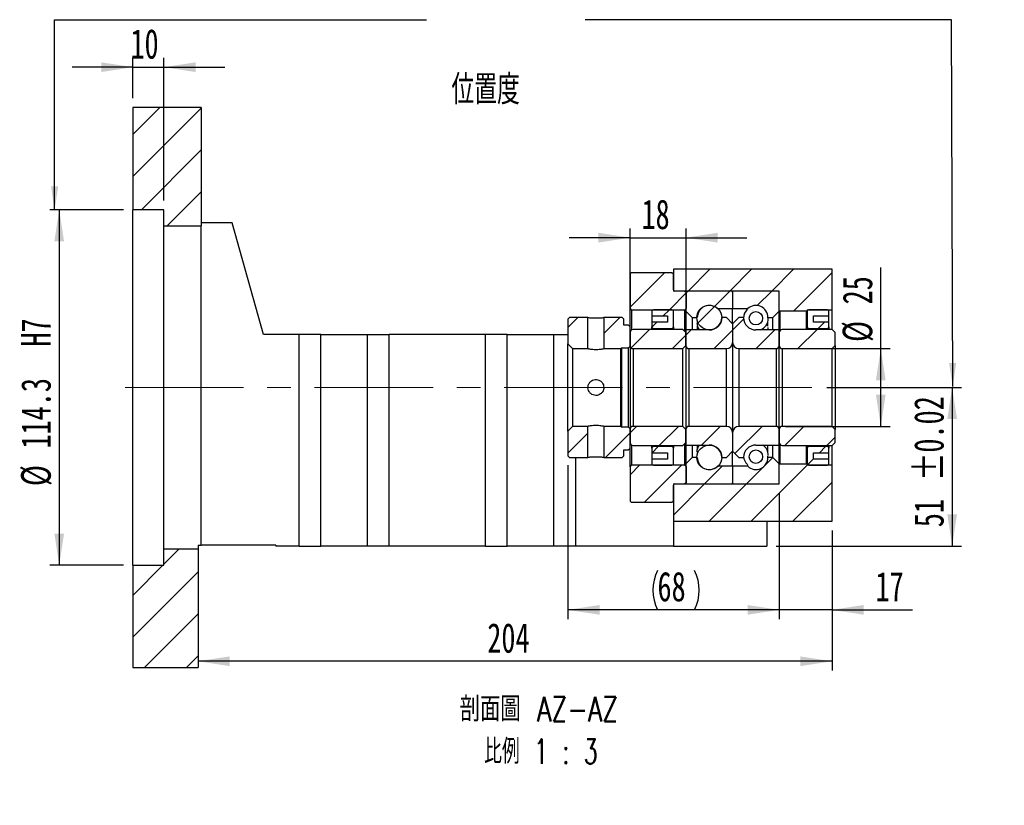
# Paper-space layout 'MBCS25-H' of a CAD drawing. Header units: millimetres. Extents: x 21 to 285, y 3 to 200.
# Tile 4 of 5: x 180 to 285, y 3 to 87. Entities that reach past the tile are written whole.
import ezdxf

# ---------------------------------------------------------------- set-up
doc = ezdxf.new("R2010")
doc.units = ezdxf.units.MM
doc.linetypes.add('CENTERX2', pattern=[20.32, 12.7, -2.54, 2.54, -2.54])
doc.layers.add('圖層0', color=7, linetype='Continuous')
doc.styles.add('SLDTEXTSTYLE0', font='TXT', dxfattribs={"width": 0.7})
doc.styles.add('SLDTEXTSTYLE4', font='TXT', dxfattribs={"width": 0.7, "bigfont": 'bigfont'})
doc.styles.add('SLDTEXTSTYLE5', font='TXT', dxfattribs={"width": 0.75, "bigfont": 'bigfont'})
doc.styles.add('SLDTEXTSTYLE6', font='TXT', dxfattribs={"width": 0.65625, "bigfont": 'bigfont'})
doc.dimstyles.new('SLDDIMSTYLE3', dxfattribs={"dimtxt": 3.389974, "dimasz": 2.5, "dimexe": 0, "dimexo": 0.0625, "dimgap": 0.847493, "dimtad": 1, "dimlfac": 3, "dimrnd": 1e-09, "dimzin": 12, "dimdsep": 46, "dimtxsty": 'SLDTEXTSTYLE0', "dimsah": 1, "dimcen": 0.09, "dimadec": 0, "dimazin": 3, "dimtfac": 1, "dimtofl": 0, "dimtmove": 0, "dimatfit": 3, "dimfxl": 1, "dimfrac": 2, "dimtolj": 1, "dimtzin": 12, "dimarcsym": 0})
doc.dimstyles.new('SLDDIMSTYLE5', dxfattribs={"dimtxt": 3.389974, "dimasz": 2.5, "dimexe": 0, "dimexo": 0.0625, "dimgap": 0.847493, "dimtad": 1, "dimdec": 1, "dimlfac": 3, "dimrnd": 1e-09, "dimzin": 12, "dimdsep": 46, "dimtxsty": 'SLDTEXTSTYLE0', "dimsah": 1, "dimcen": 0.09, "dimadec": 0, "dimazin": 3, "dimtfac": 1, "dimtdec": 1, "dimtofl": 0, "dimtmove": 0, "dimatfit": 3, "dimfxl": 1, "dimfrac": 2, "dimtolj": 1, "dimtzin": 12, "dimarcsym": 0})
doc.dimstyles.new('SLDDIMSTYLE6', dxfattribs={"dimtxt": 3.389974, "dimasz": 2.5, "dimexe": 0, "dimexo": 0.0625, "dimgap": 0.847493, "dimtad": 1, "dimlfac": 3, "dimrnd": 1e-09, "dimzin": 12, "dimdsep": 46, "dimtxsty": 'SLDTEXTSTYLE0', "dimsah": 1, "dimcen": 0.09, "dimadec": 0, "dimazin": 3, "dimtfac": 1, "dimtmove": 0, "dimatfit": 0, "dimfxl": 1, "dimfrac": 2, "dimtolj": 1, "dimtzin": 12, "dimarcsym": 0})
doc.dimstyles.new('SLDDIMSTYLE7', dxfattribs={"dimtxt": 3.389974, "dimasz": 2.5, "dimexe": 0, "dimexo": 0.0625, "dimgap": 0.847493, "dimtad": 1, "dimlfac": 3, "dimrnd": 1e-09, "dimzin": 12, "dimdsep": 46, "dimtxsty": 'SLDTEXTSTYLE0', "dimsah": 1, "dimcen": 0.09, "dimadec": 0, "dimazin": 3, "dimtol": 1, "dimtp": 0.02, "dimtm": 0.02, "dimtfac": 1, "dimtofl": 0, "dimtmove": 0, "dimatfit": 3, "dimfxl": 1, "dimfrac": 2, "dimtolj": 1, "dimarcsym": 0})

# ---------------------------------------------------------------- blocks, each defined once
blk = doc.blocks.new('_D_32')
at = {"layer": '圖層0', "color": 7}
for p, q in [((190.9, 67.1), (183, 67.1)), ((184, 67.1), (184, 29)), ((190.9, 29), (183, 29))]:
    blk.add_line(p, q, dxfattribs=at)
for points in [[(184, 67.1), (183.48, 63.71), (184.52, 63.71)], [(184, 29), (184.52, 32.39), (183.48, 32.39)]]:
    blk.add_solid(points, dxfattribs=at)
at = {"layer": '圖層0', "color": 7, "char_height": 3.175, "attachment_point": 1, "rotation": 90, "style": 'SLDTEXTSTYLE0'}
for s, insert in [('H7', (179.91, 52.43)), ('114.3', (179.91, 41.5)), ('%%c', (179.91, 37.48))]:
    blk.add_mtext(s, dxfattribs=dict(at, insert=insert))
blk = doc.blocks.new('_D_33')
at = {"layer": '圖層0', "color": 7}
for p, q in [((191.9, 79.05), (191.9, 83.38)), ((195.24, 68.1), (195.24, 83.38)), ((191.9, 82.38), (185.38, 82.38)), ((191.9, 82.38), (195.24, 82.38)), ((195.24, 82.38), (201.75, 82.38))]:
    blk.add_line(p, q, dxfattribs=at)
for points in [[(191.9, 82.38), (188.51, 82.9), (188.51, 81.86)], [(195.24, 82.38), (198.63, 81.86), (198.63, 82.9)]]:
    blk.add_solid(points, dxfattribs=at)
at = {"layer": '圖層0', "color": 7, "insert": (191.64, 86.47), "char_height": 3.175, "attachment_point": 1, "style": 'SLDTEXTSTYLE0'}
blk.add_mtext('10', dxfattribs=at)
blk = doc.blocks.new('_D_34')
at = {"layer": '圖層0', "color": 7}
for p, q in [((266.36, 48.05), (280.79, 48.05)), ((279.79, 48.05), (279.79, 31.05)), ((260.9, 31.05), (280.79, 31.05))]:
    blk.add_line(p, q, dxfattribs=at)
for points in [[(279.79, 48.05), (279.27, 44.66), (280.31, 44.66)], [(279.79, 31.05), (280.31, 34.44), (279.27, 34.44)]]:
    blk.add_solid(points, dxfattribs=at)
at = {"layer": '圖層0', "color": 7, "char_height": 3.175, "attachment_point": 1, "rotation": 90, "style": 'SLDTEXTSTYLE0'}
for s, insert in [('±0.02', (275.7, 38.04)), ('51', (275.7, 33.07))]:
    blk.add_mtext(s, dxfattribs=dict(at, insert=insert))
blk = doc.blocks.new('_D_35')
at = {"layer": '圖層0', "color": 7}
for p, q in [((261.24, 36.71), (261.24, 23.21)), ((266.9, 32.71), (266.9, 23.21)), ((261.24, 24.21), (254.72, 24.21)), ((266.9, 24.21), (261.24, 24.21)), ((266.9, 24.21), (275.54, 24.21))]:
    blk.add_line(p, q, dxfattribs=at)
for points in [[(261.24, 24.21), (257.85, 24.73), (257.85, 23.69)], [(266.9, 24.21), (270.29, 23.69), (270.29, 24.73)]]:
    blk.add_solid(points, dxfattribs=at)
at = {"layer": '圖層0', "color": 7, "insert": (271.56, 28.3), "char_height": 3.175, "attachment_point": 1, "style": 'SLDTEXTSTYLE0'}
blk.add_mtext('17', dxfattribs=at)
blk = doc.blocks.new('_D_36')
at = {"layer": '圖層0', "color": 7}
for p, q in [((266.9, 32.71), (266.9, 17.7)), ((266.9, 18.7), (198.9, 18.7))]:
    blk.add_line(p, q, dxfattribs=at)
for points in [[(198.9, 18.7), (202.29, 18.18), (202.29, 19.22)], [(266.9, 18.7), (263.51, 19.22), (263.51, 18.18)]]:
    blk.add_solid(points, dxfattribs=at)
at = {"layer": '圖層0', "color": 7, "insert": (229.92, 22.79), "char_height": 3.175, "attachment_point": 1, "style": 'SLDTEXTSTYLE0'}
blk.add_mtext('204', dxfattribs=at)
blk = doc.blocks.new('_D_37')
at = {"layer": '圖層0', "color": 7}
for p, q in [((245.24, 54.93), (245.24, 65.1)), ((251.24, 54.93), (251.24, 65.1)), ((245.24, 64.1), (238.72, 64.1)), ((245.24, 64.1), (251.24, 64.1)), ((251.24, 64.1), (257.75, 64.1))]:
    blk.add_line(p, q, dxfattribs=at)
for points in [[(245.24, 64.1), (241.85, 64.63), (241.85, 63.58)], [(251.24, 64.1), (254.63, 63.58), (254.63, 64.63)]]:
    blk.add_solid(points, dxfattribs=at)
at = {"layer": '圖層0', "color": 7, "insert": (246.46, 68.2), "char_height": 3.175, "attachment_point": 1, "style": 'SLDTEXTSTYLE0'}
blk.add_mtext('18', dxfattribs=at)
blk = doc.blocks.new('_D_38')
at = {"layer": '圖層0', "color": 7}
for p, q in [((272.13, 52.21), (272.13, 60.92)), ((261.9, 52.21), (273.13, 52.21)), ((272.13, 43.88), (272.13, 52.21)), ((261.9, 43.88), (273.13, 43.88))]:
    blk.add_line(p, q, dxfattribs=at)
for points in [[(272.13, 52.21), (271.61, 48.82), (272.65, 48.82)], [(272.13, 43.88), (272.65, 47.27), (271.61, 47.27)]]:
    blk.add_solid(points, dxfattribs=at)
at = {"layer": '圖層0', "color": 7, "char_height": 3.175, "attachment_point": 1, "rotation": 90, "style": 'SLDTEXTSTYLE0'}
for s, insert in [('25', (268.04, 56.95)), ('%%c', (268.04, 52.93))]:
    blk.add_mtext(s, dxfattribs=dict(at, insert=insert))
blk = doc.blocks.new('_D_39')
at = {"layer": '圖層0', "color": 7}
for p, q in [((238.57, 39.71), (238.57, 23.21)), ((261.24, 36.71), (261.24, 23.21)), ((261.24, 24.21), (238.57, 24.21))]:
    blk.add_line(p, q, dxfattribs=at)
for centre, start, end in [((252.42, 26.33), 153.4349, 206.5651), ((247.92, 26.33), 333.4349, 26.5651)]:
    blk.add_arc(centre, 4.73, start, end, dxfattribs=at)
for points in [[(238.57, 24.21), (241.96, 23.69), (241.96, 24.73)], [(261.24, 24.21), (257.85, 24.73), (257.85, 23.69)]]:
    blk.add_solid(points, dxfattribs=at)
at = {"layer": '圖層0', "color": 7, "insert": (248.18, 28.3), "char_height": 3.175, "attachment_point": 1, "style": 'SLDTEXTSTYLE0'}
blk.add_mtext('68', dxfattribs=at)
blk = doc.blocks.new('SW_NOTE_9')
at = {"layer": '圖層0', "color": 0, "char_height": 2.6458, "attachment_point": 2}
for s, insert, style in [('\\M+19655\\M+196CA\\M+19AA4 AZ-AZ', (10.34, 3.41), 'SLDTEXTSTYLE5'), ('\\M+194E4\\M+197E1 1 : 3', (10.56, -1.12), 'SLDTEXTSTYLE6')]:
    blk.add_mtext(s, dxfattribs=dict(at, insert=insert, style=style))

psp = doc.layouts.new('MBCS25-H')

# ---------------------------------------------------------------- hatches: boundary and pattern name
at = {"linetype": 'Continuous', "lineweight": 18}
h = psp.add_hatch(dxfattribs=at)
h.set_pattern_fill('ANSI31', style=0)
edge = h.paths.add_edge_path(flags=0)
edge.add_line((256.1355, 58.3787), (251.3355, 58.3787))
edge.add_arc((251.3355, 58.2787), 0.1, 90, 180)
edge.add_line((251.2355, 58.2787), (251.2355, 56.212))
edge.add_line((251.2355, 56.212), (251.9021, 55.5454))
edge.add_line((251.9021, 55.5454), (252.4438, 55.5454))
edge.add_arc((253.7355, 55.5454), 1.2917, 47.348118, 180, ccw=False)
edge.add_line((254.6106, 56.4954), (256.2355, 56.4954))
edge.add_line((256.2355, 56.4954), (256.2355, 58.2787))
edge.add_arc((256.1355, 58.2787), 0.1, 0, 90)
h = psp.add_hatch(dxfattribs=at)
h.set_pattern_fill('ANSI31', style=0)
edge = h.paths.add_edge_path(flags=0)
edge.add_line((261.2355, 56.212), (261.2355, 58.2787))
edge.add_arc((261.1355, 58.2787), 0.1, 0, 90)
edge.add_line((261.1355, 58.3787), (256.3355, 58.3787))
edge.add_arc((256.3355, 58.2787), 0.1, 90, 180)
edge.add_line((256.2355, 58.2787), (256.2355, 56.4954))
edge.add_line((256.2355, 56.4954), (257.8603, 56.4954))
edge.add_arc((258.7355, 55.5454), 1.2917, 0, 132.651882, ccw=False)
edge.add_line((260.0271, 55.5454), (260.5688, 55.5454))
edge.add_line((260.5688, 55.5454), (261.2355, 56.212))
h = psp.add_hatch(dxfattribs=at)
h.set_pattern_fill('ANSI31', style=0)
edge = h.paths.add_edge_path(flags=0)
edge.add_arc((253.7355, 55.5453), 1.3329, 0, 360)
h = psp.add_hatch(dxfattribs=at)
h.set_pattern_fill('ANSI31', style=0)
edge = h.paths.add_edge_path(flags=0)
edge.add_arc((258.7355, 55.4606), 0.7165, 0, 360)
h = psp.add_hatch(dxfattribs=at)
h.set_pattern_fill('ANSI31', style=0)
h.paths.add_polyline_path([(238.7355, 55.5454), (238.5688, 55.3787), (238.5688, 52.7121), (239.0688, 52.2121), (240.7188, 52.2121), (240.7188, 55.5454)], flags=0)
h = psp.add_hatch(dxfattribs=at)
h.set_pattern_fill('ANSI31', style=0)
h.paths.add_polyline_path([(245.2355, 54.5454), (245.0688, 54.7121), (244.5688, 54.7121), (244.5688, 55.3787), (244.4021, 55.5454), (242.4188, 55.5454), (242.4188, 52.2121), (244.2355, 52.2121), (244.3188, 52.2954), (245.0688, 52.2954), (245.2355, 52.4621)], flags=0)
h = psp.add_hatch(dxfattribs=at)
h.set_pattern_fill('ANSI31', style=0)
edge = h.paths.add_edge_path(flags=0)
edge.add_line((256.2355, 52.8787), (256.2355, 54.8787))
edge.add_line((256.2355, 54.8787), (255.5688, 55.5454))
edge.add_line((255.5688, 55.5454), (255.0688, 55.5454))
edge.add_arc((253.7355, 55.5454), 1.3333, 270, 360, ccw=False)
edge.add_line((253.7355, 54.2121), (251.2355, 54.2121))
edge.add_line((251.2355, 54.2121), (251.2355, 52.5454))
edge.add_arc((251.5688, 52.5454), 0.3333, 180, 270)
edge.add_line((251.5688, 52.2121), (255.5688, 52.2121))
edge.add_arc((255.5688, 52.8787), 0.6667, 270, 360)
h = psp.add_hatch(dxfattribs=at)
h.set_pattern_fill('ANSI31', style=0)
edge = h.paths.add_edge_path(flags=0)
edge.add_line((257.4021, 55.5454), (256.9021, 55.5454))
edge.add_line((256.9021, 55.5454), (256.2355, 54.8787))
edge.add_line((256.2355, 54.8787), (256.2355, 52.8787))
edge.add_arc((256.9021, 52.8787), 0.6667, 180, 270)
edge.add_line((256.9021, 52.2121), (260.9021, 52.2121))
edge.add_arc((260.9021, 52.5454), 0.3333, 270, 360)
edge.add_line((261.2355, 52.5454), (261.2355, 54.2121))
edge.add_line((261.2355, 54.2121), (258.7355, 54.2121))
edge.add_arc((258.7355, 55.5454), 1.3333, 180, 270, ccw=False)
h = psp.add_hatch(dxfattribs=at)
h.set_pattern_fill('ANSI31', style=0)
edge = h.paths.add_edge_path(flags=0)
edge.add_line((266.9021, 52.2121), (267.2355, 52.5454))
edge.add_line((267.2355, 52.5454), (267.2355, 53.9287))
edge.add_line((267.2355, 53.9287), (266.9021, 54.2621))
edge.add_line((266.9021, 54.2621), (261.5688, 54.2621))
edge.add_arc((261.5688, 53.9287), 0.3333, 90, 180)
edge.add_line((261.2355, 53.9287), (261.2355, 52.5454))
edge.add_arc((261.5688, 52.5454), 0.3333, 180, 270)
edge.add_line((261.5688, 52.2121), (266.9021, 52.2121))
h = psp.add_hatch(dxfattribs=at)
h.set_pattern_fill('ANSI31', style=0)
h.paths.add_polyline_path([(238.5688, 40.7121), (238.7355, 40.5454), (240.7188, 40.5454), (240.7188, 43.8787), (239.0688, 43.8787), (238.5688, 43.3787)], flags=0)
h = psp.add_hatch(dxfattribs=at)
h.set_pattern_fill('ANSI31', style=0)
h.paths.add_polyline_path([(244.4021, 40.5454), (244.5688, 40.7121), (244.5688, 41.3787), (245.0688, 41.3787), (245.2355, 41.5454), (245.2355, 43.6287), (245.0688, 43.7954), (244.3188, 43.7954), (244.2355, 43.8787), (242.4188, 43.8787), (242.4188, 40.5454)], flags=0)
h = psp.add_hatch(dxfattribs=at)
h.set_pattern_fill('ANSI31', style=0)
edge = h.paths.add_edge_path(flags=0)
edge.add_line((255.0688, 40.5454), (255.5688, 40.5454))
edge.add_line((255.5688, 40.5454), (256.2355, 41.2121))
edge.add_line((256.2355, 41.2121), (256.2355, 43.2121))
edge.add_arc((255.5688, 43.2121), 0.6667, 360, 450)
edge.add_line((255.5688, 43.8787), (251.5688, 43.8787))
edge.add_arc((251.5688, 43.5454), 0.3333, 90, 180)
edge.add_line((251.2355, 43.5454), (251.2355, 41.8787))
edge.add_line((251.2355, 41.8787), (253.7355, 41.8787))
edge.add_arc((253.7355, 40.5454), 1.3333, 0, 90, ccw=False)
h = psp.add_hatch(dxfattribs=at)
h.set_pattern_fill('ANSI31', style=0)
edge = h.paths.add_edge_path(flags=0)
edge.add_line((256.2355, 43.2121), (256.2355, 41.2121))
edge.add_line((256.2355, 41.2121), (256.9021, 40.5454))
edge.add_line((256.9021, 40.5454), (257.4021, 40.5454))
edge.add_arc((258.7355, 40.5454), 1.3333, 90, 180, ccw=False)
edge.add_line((258.7355, 41.8787), (261.2355, 41.8787))
edge.add_line((261.2355, 41.8787), (261.2355, 43.5454))
edge.add_arc((260.9021, 43.5454), 0.3333, 0, 90)
edge.add_line((260.9021, 43.8787), (256.9021, 43.8787))
edge.add_arc((256.9021, 43.2121), 0.6667, 90, 180)
h = psp.add_hatch(dxfattribs=at)
h.set_pattern_fill('ANSI31', style=0)
edge = h.paths.add_edge_path(flags=0)
edge.add_line((267.2355, 43.5454), (266.9021, 43.8787))
edge.add_line((266.9021, 43.8787), (261.5688, 43.8787))
edge.add_arc((261.5688, 43.5454), 0.3333, 90, 180)
edge.add_line((261.2355, 43.5454), (261.2355, 42.1621))
edge.add_arc((261.5688, 42.1621), 0.3333, 180, 270)
edge.add_line((261.5688, 41.8287), (266.9021, 41.8287))
edge.add_line((266.9021, 41.8287), (267.2355, 42.1621))
edge.add_line((267.2355, 42.1621), (267.2355, 43.5454))
h = psp.add_hatch(dxfattribs=at)
h.set_pattern_fill('ANSI31', style=0)
edge = h.paths.add_edge_path(flags=0)
edge.add_arc((253.7355, 40.5455), 1.3329, 0, 360)
h = psp.add_hatch(dxfattribs=at)
h.set_pattern_fill('ANSI31', style=0)
edge = h.paths.add_edge_path(flags=0)
edge.add_arc((258.7355, 40.6302), 0.7165, 0, 360)
h = psp.add_hatch(dxfattribs=at)
h.set_pattern_fill('ANSI31', style=0)
edge = h.paths.add_edge_path(flags=0)
edge.add_line((251.2355, 39.8787), (251.2355, 37.8121))
edge.add_arc((251.3355, 37.8121), 0.1, 180, 270)
edge.add_line((251.3355, 37.7121), (256.1355, 37.7121))
edge.add_arc((256.1355, 37.8121), 0.1, 270, 360)
edge.add_line((256.2355, 37.8121), (256.2355, 39.5954))
edge.add_line((256.2355, 39.5954), (254.6106, 39.5954))
edge.add_arc((253.7355, 40.5454), 1.2917, 180, 312.651882, ccw=False)
edge.add_line((252.4438, 40.5454), (251.9021, 40.5454))
edge.add_line((251.9021, 40.5454), (251.2355, 39.8787))
h = psp.add_hatch(dxfattribs=at)
h.set_pattern_fill('ANSI31', style=0)
edge = h.paths.add_edge_path(flags=0)
edge.add_line((256.3355, 37.7121), (261.1355, 37.7121))
edge.add_arc((261.1355, 37.8121), 0.1, 270, 360)
edge.add_line((261.2355, 37.8121), (261.2355, 39.8787))
edge.add_line((261.2355, 39.8787), (260.5688, 40.5454))
edge.add_line((260.5688, 40.5454), (260.0271, 40.5454))
edge.add_arc((258.7355, 40.5454), 1.2917, 227.348118, 360, ccw=False)
edge.add_line((257.8603, 39.5954), (256.2355, 39.5954))
edge.add_line((256.2355, 39.5954), (256.2355, 37.8121))
edge.add_arc((256.3355, 37.8121), 0.1, 180, 270)
at = {"layer": '圖層0', "linetype": 'Continuous', "lineweight": 18}
h = psp.add_hatch(dxfattribs=at)
h.set_pattern_fill('ANSI31', color=256, style=0)
h.paths.add_polyline_path([(199.2355, 65.3787), (199.2355, 78.0454), (191.9021, 78.0454), (191.9021, 67.0954), (195.2355, 67.0954), (195.2355, 65.3787)], flags=0)
h = psp.add_hatch(dxfattribs=at)
h.set_pattern_fill('ANSI31', color=256, style=0)
edge = h.paths.add_edge_path(flags=0)
edge.add_line((245.2355, 56.5454), (245.4021, 56.3787))
edge.add_line((245.4021, 56.3787), (251.1188, 56.3787))
edge.add_line((251.1188, 56.3787), (251.2855, 56.5454))
edge.add_line((251.2855, 56.5454), (251.2855, 58.2121))
edge.add_line((251.2855, 58.2121), (251.1188, 58.3787))
edge.add_line((251.1188, 58.3787), (250.0355, 58.3787))
edge.add_arc((250.0355, 58.5121), 0.1333, 180, 270, ccw=False)
edge.add_line((249.9021, 58.5121), (249.9021, 60.2121))
edge.add_line((249.9021, 60.2121), (249.7355, 60.3787))
edge.add_line((249.7355, 60.3787), (245.4021, 60.3787))
edge.add_line((245.4021, 60.3787), (245.2355, 60.2121))
edge.add_line((245.2355, 60.2121), (245.2355, 56.5454))
h = psp.add_hatch(dxfattribs=at)
h.set_pattern_fill('ANSI31', color=256, style=0)
h.paths.add_polyline_path([(261.2355, 58.3787), (261.2355, 56.2787), (261.3021, 56.212), (264.1688, 56.212), (264.2355, 56.2787), (264.2355, 56.3787), (266.9021, 56.3787), (266.9021, 60.712), (249.9021, 60.712), (249.9021, 58.3787)], flags=0)
h = psp.add_hatch(dxfattribs=at)
h.set_pattern_fill('ANSI31', color=256, style=0)
edge = h.paths.add_edge_path(flags=0)
edge.add_line((249.2355, 55.7121), (249.2355, 55.0454))
edge.add_line((249.2355, 55.0454), (247.5688, 55.0454))
edge.add_line((247.5688, 55.0454), (247.5688, 54.5454))
edge.add_arc((247.7355, 54.5454), 0.1667, 180, 270)
edge.add_line((247.7355, 54.3787), (249.7355, 54.3787))
edge.add_arc((249.7355, 54.5454), 0.1667, 270, 360)
edge.add_line((249.9021, 54.5454), (249.9021, 56.212))
edge.add_arc((249.7355, 56.2121), 0.1667, 360, 450)
edge.add_line((249.7355, 56.3787), (247.7355, 56.3787))
edge.add_arc((247.7355, 56.2121), 0.1667, 90, 180)
edge.add_line((247.5688, 56.2121), (247.5688, 55.7121))
edge.add_line((247.5688, 55.7121), (249.2355, 55.7121))
h = psp.add_hatch(dxfattribs=at)
h.set_pattern_fill('ANSI31', color=256, style=0)
edge = h.paths.add_edge_path(flags=0)
edge.add_line((266.5688, 54.5454), (266.5688, 55.0454))
edge.add_line((266.5688, 55.0454), (264.9021, 55.0454))
edge.add_line((264.9021, 55.0454), (264.9021, 55.7121))
edge.add_line((264.9021, 55.7121), (266.5688, 55.7121))
edge.add_line((266.5688, 55.7121), (266.5688, 56.212))
edge.add_arc((266.4021, 56.212), 0.1667, 0, 90)
edge.add_line((266.4021, 56.3787), (264.4021, 56.3787))
edge.add_arc((264.4021, 56.212), 0.1667, 90, 180)
edge.add_line((264.2355, 56.212), (264.2355, 54.5454))
edge.add_arc((264.4021, 54.5454), 0.1667, 180, 270)
edge.add_line((264.4021, 54.3787), (266.4021, 54.3787))
edge.add_arc((266.4021, 54.5454), 0.1667, 270, 360)
h = psp.add_hatch(dxfattribs=at)
h.set_pattern_fill('ANSI31', color=256, style=0)
edge = h.paths.add_edge_path(flags=0)
edge.add_line((250.9021, 52.2121), (251.2355, 52.5454))
edge.add_line((251.2355, 52.5454), (251.2355, 53.9287))
edge.add_line((251.2355, 53.9287), (250.9021, 54.2621))
edge.add_line((250.9021, 54.2621), (245.5688, 54.2621))
edge.add_arc((245.5688, 53.9287), 0.3333, 90, 180)
edge.add_line((245.2355, 53.9287), (245.2355, 52.5454))
edge.add_arc((245.5688, 52.5454), 0.3333, 180, 270)
edge.add_line((245.5688, 52.2121), (250.9021, 52.2121))
h = psp.add_hatch(dxfattribs=at)
h.set_pattern_fill('ANSI31', color=256, style=0)
edge = h.paths.add_edge_path(flags=0)
edge.add_line((251.2355, 43.5454), (250.9021, 43.8787))
edge.add_line((250.9021, 43.8787), (245.5688, 43.8787))
edge.add_arc((245.5688, 43.5454), 0.3333, 90, 180)
edge.add_line((245.2355, 43.5454), (245.2355, 42.1621))
edge.add_arc((245.5688, 42.1621), 0.3333, 180, 270)
edge.add_line((245.5688, 41.8287), (250.9021, 41.8287))
edge.add_line((250.9021, 41.8287), (251.2355, 42.1621))
edge.add_line((251.2355, 42.1621), (251.2355, 43.5454))
h = psp.add_hatch(dxfattribs=at)
h.set_pattern_fill('ANSI31', color=256, style=0)
edge = h.paths.add_edge_path(flags=0)
edge.add_line((247.5688, 41.5454), (247.5688, 41.0454))
edge.add_line((247.5688, 41.0454), (249.2355, 41.0454))
edge.add_line((249.2355, 41.0454), (249.2355, 40.3787))
edge.add_line((249.2355, 40.3787), (247.5688, 40.3787))
edge.add_line((247.5688, 40.3787), (247.5688, 39.8787))
edge.add_arc((247.7355, 39.8787), 0.1667, 180, 270)
edge.add_line((247.7355, 39.7121), (249.7355, 39.7121))
edge.add_arc((249.7355, 39.8787), 0.1667, 270, 360)
edge.add_line((249.9021, 39.8787), (249.9021, 41.5454))
edge.add_arc((249.7355, 41.5454), 0.1667, 0, 90)
edge.add_line((249.7355, 41.7121), (247.7355, 41.7121))
edge.add_arc((247.7355, 41.5454), 0.1667, 90, 180)
h = psp.add_hatch(dxfattribs=at)
h.set_pattern_fill('ANSI31', color=256, style=0)
edge = h.paths.add_edge_path(flags=0)
edge.add_line((264.9021, 40.3787), (264.9021, 41.0454))
edge.add_line((264.9021, 41.0454), (266.5688, 41.0454))
edge.add_line((266.5688, 41.0454), (266.5688, 41.5454))
edge.add_arc((266.4021, 41.5454), 0.1667, 0, 90)
edge.add_line((266.4021, 41.7121), (264.4021, 41.7121))
edge.add_arc((264.4021, 41.5454), 0.1667, 90, 180)
edge.add_line((264.2355, 41.5454), (264.2355, 39.8787))
edge.add_arc((264.4021, 39.8787), 0.1667, 180, 270)
edge.add_line((264.4021, 39.7121), (266.4021, 39.7121))
edge.add_arc((266.4021, 39.8787), 0.1667, 270, 360)
edge.add_line((266.5688, 39.8787), (266.5688, 40.3787))
edge.add_line((266.5688, 40.3787), (264.9021, 40.3787))
h = psp.add_hatch(dxfattribs=at)
h.set_pattern_fill('ANSI31', color=256, style=0)
edge = h.paths.add_edge_path(flags=0)
edge.add_line((245.4021, 39.7121), (245.2355, 39.5454))
edge.add_line((245.2355, 39.5454), (245.2355, 35.8787))
edge.add_line((245.2355, 35.8787), (245.4021, 35.7121))
edge.add_line((245.4021, 35.7121), (249.7355, 35.7121))
edge.add_line((249.7355, 35.7121), (249.9021, 35.8787))
edge.add_line((249.9021, 35.8787), (249.9021, 37.5787))
edge.add_arc((250.0355, 37.5787), 0.1333, 90, 180, ccw=False)
edge.add_line((250.0355, 37.7121), (251.1188, 37.7121))
edge.add_line((251.1188, 37.7121), (251.2855, 37.8787))
edge.add_line((251.2855, 37.8787), (251.2855, 39.5454))
edge.add_line((251.2855, 39.5454), (251.1188, 39.7121))
edge.add_line((251.1188, 39.7121), (245.4021, 39.7121))
h = psp.add_hatch(dxfattribs=at)
h.set_pattern_fill('ANSI31', color=256, style=0)
h.paths.add_polyline_path([(261.2355, 39.812), (261.2355, 37.7121), (249.9021, 37.7121), (249.9021, 33.712), (266.9021, 33.712), (266.9021, 39.7121), (264.2355, 39.7121), (264.2355, 39.812), (264.1688, 39.8787), (261.3021, 39.8787)], flags=0)
h = psp.add_hatch(dxfattribs=at)
h.set_pattern_fill('ANSI31', color=256, style=0)
h.paths.add_polyline_path([(191.9021, 28.9954), (191.9021, 18.0454), (198.9021, 18.0454), (198.9021, 30.712), (195.2355, 30.712), (195.2355, 28.9954)], flags=0)

# ---------------------------------------------------------------- linework, layer by layer
at = {"color": 7, "linetype": 'Continuous', "lineweight": 25}
for p, q in [((191.9021, 78.0454), (191.9021, 67.0954)), ((199.2355, 78.0454), (191.9021, 78.0454)), ((199.2355, 78.0454), (199.2355, 65.3787)), ((195.2355, 67.0954), (191.9021, 67.0954)), ((191.9021, 28.9954), (191.9021, 67.0954)), ((195.2355, 65.3787), (195.2355, 67.0954)), ((202.5688, 65.712), (199.2355, 65.712)), ((205.9021, 53.7121), (202.5688, 65.712)), ((195.2355, 65.3787), (199.2355, 65.3787)), ((195.2355, 30.712), (195.2355, 65.3787)), ((199.2355, 31.1454), (199.2355, 65.3787)), ((245.2355, 60.2121), (245.4021, 60.3787)), ((245.2355, 60.2121), (245.2355, 56.5454)), ((245.4021, 60.3787), (249.7355, 60.3787)), ((249.7355, 60.3787), (249.9021, 60.2121)), ((249.9021, 60.712), (249.9021, 58.3787)), ((266.9021, 60.712), (249.9021, 60.712)), ((249.9021, 58.512), (249.9021, 60.2121)), ((266.9021, 56.3787), (266.9021, 60.712)), ((261.2355, 58.3787), (249.9021, 58.3787)), ((251.1188, 58.3787), (250.0355, 58.3787)), ((251.1188, 58.3787), (251.2855, 58.2121)), ((251.2355, 58.2787), (251.2355, 56.212)), ((251.2855, 56.5454), (251.2855, 58.2121)), ((256.1355, 58.3787), (251.3355, 58.3787)), ((256.2355, 58.2787), (256.2355, 56.4954)), ((261.1355, 58.3787), (256.3355, 58.3787)), ((261.2355, 56.2787), (261.2355, 58.3787)), ((261.2355, 56.212), (261.2355, 58.2787)), ((245.4021, 56.3787), (245.2355, 56.5454)), ((245.2355, 54.5454), (245.2355, 56.5454)), ((245.4021, 56.3787), (251.1188, 56.3787)), ((245.4021, 56.3787), (245.4021, 54.2174)), ((247.5688, 56.212), (247.5688, 55.7121)), ((249.7355, 56.3787), (247.7355, 56.3787)), ((249.9021, 54.5454), (249.9021, 56.212)), ((251.2855, 56.5454), (251.1188, 56.3787)), ((251.1188, 54.0454), (251.1188, 56.3787)), ((251.2355, 56.212), (251.9021, 55.5454)), ((251.2355, 56.212), (251.2355, 54.2121)), ((254.6106, 56.4954), (256.2355, 56.4954)), ((256.2355, 56.4954), (257.8603, 56.4954)), ((256.2355, 54.8787), (256.2355, 56.4954)), ((257.8603, 56.4453), (257.8603, 56.4954)), ((260.5688, 55.5454), (261.2355, 56.212)), ((261.3021, 56.212), (261.2355, 56.2787)), ((261.2355, 54.2121), (261.2355, 56.212)), ((264.1688, 56.212), (261.3021, 56.212)), ((261.3021, 56.212), (261.3021, 54.1287)), ((264.2355, 56.2787), (264.1688, 56.212)), ((264.1688, 54.2621), (264.1688, 56.212)), ((264.2355, 56.3787), (266.9021, 56.3787)), ((264.2355, 56.3787), (264.2355, 56.2787)), ((264.2355, 56.2787), (264.2355, 56.212)), ((264.2355, 56.212), (264.2355, 54.5454)), ((266.4021, 56.3787), (264.4021, 56.3787)), ((266.5688, 55.7121), (266.5688, 56.212)), ((266.9021, 54.2621), (266.9021, 56.3787)), ((238.5688, 55.3787), (238.7355, 55.5454)), ((238.5688, 55.3787), (238.5688, 52.7121)), ((240.7188, 55.5454), (238.7355, 55.5454)), ((240.7188, 52.2121), (240.7188, 55.5454)), ((242.4188, 55.5454), (242.4188, 52.2121)), ((244.4021, 55.5454), (242.4188, 55.5454)), ((244.4021, 55.5454), (244.5688, 55.3787)), ((244.5688, 54.7121), (244.5688, 55.3787)), ((247.5688, 55.7121), (249.2355, 55.7121)), ((247.5688, 55.7121), (247.5688, 55.0454)), ((249.2355, 55.0454), (247.5688, 55.0454)), ((247.5688, 55.0454), (247.5688, 54.5454)), ((249.2355, 55.7121), (249.2355, 55.0454)), ((251.9021, 55.5454), (251.9021, 54.2121)), ((251.9021, 55.5454), (252.4438, 55.5454)), ((252.4438, 55.2164), (252.4438, 55.106)), ((255.5688, 55.5454), (255.0688, 55.5454)), ((256.2355, 54.8787), (255.5688, 55.5454)), ((256.9021, 55.5454), (256.2355, 54.8787)), ((257.4021, 55.5454), (256.9021, 55.5454)), ((260.0271, 55.503), (260.0271, 55.5454)), ((260.0271, 55.5454), (260.5688, 55.5454)), ((260.0271, 54.6305), (260.0271, 55.1299)), ((260.5688, 54.2121), (260.5688, 55.5454)), ((264.9021, 55.7121), (266.5688, 55.7121)), ((264.9021, 55.0454), (264.9021, 55.7121)), ((266.5688, 55.0454), (264.9021, 55.0454)), ((266.5688, 55.0454), (266.5688, 55.7121)), ((266.5688, 54.5454), (266.5688, 55.0454)), ((245.0688, 54.7121), (244.5688, 54.7121)), ((245.0688, 54.7121), (245.2355, 54.5454)), ((245.2355, 52.4621), (245.2355, 54.5454)), ((245.2355, 53.9287), (245.2355, 52.5454)), ((250.9021, 54.2621), (245.5688, 54.2621)), ((247.5688, 54.2621), (247.5688, 54.5454)), ((247.7355, 54.3787), (249.7355, 54.3787)), ((249.9021, 54.5454), (249.9021, 54.2621)), ((250.9021, 54.2621), (251.2355, 53.9287)), ((253.7355, 54.2121), (251.2355, 54.2121)), ((251.2355, 54.2121), (251.2355, 52.5454)), ((251.2355, 52.5454), (251.2355, 53.9287)), ((252.4438, 54.657), (252.4438, 54.2121)), ((256.2355, 54.8787), (256.2355, 52.8787)), ((261.2355, 54.2121), (258.7355, 54.2121)), ((261.2355, 52.5454), (261.2355, 54.2121)), ((261.2355, 53.9287), (261.2355, 52.5454)), ((266.9021, 54.2621), (261.5688, 54.2621)), ((264.2355, 54.2621), (264.2355, 54.5454)), ((264.4021, 54.3787), (266.4021, 54.3787)), ((266.5688, 54.5454), (266.5688, 54.2621)), ((266.9021, 54.2621), (267.2355, 53.9287)), ((267.2355, 52.5454), (267.2355, 53.9287)), ((209.7355, 53.7121), (205.9021, 53.7121)), ((209.7355, 31.0454), (209.7355, 53.7121)), ((212.0688, 53.7121), (209.7355, 53.7121)), ((212.0688, 31.0454), (212.0688, 53.7121)), ((212.0688, 53.7121), (217.0688, 53.7121)), ((217.0688, 31.0454), (217.0688, 53.7121)), ((217.0688, 53.7121), (219.4021, 53.7121)), ((219.4021, 31.0454), (219.4021, 53.7121)), ((229.7355, 53.7121), (219.4021, 53.7121)), ((229.7355, 31.0454), (229.7355, 53.7121)), ((232.0688, 53.7121), (229.7355, 53.7121)), ((232.0688, 31.0454), (232.0688, 53.7121)), ((232.0688, 53.7121), (237.0688, 53.7121)), ((237.0688, 31.0454), (237.0688, 53.7121)), ((237.0688, 53.7121), (238.5688, 53.7121)), ((256.2355, 52.8787), (256.2355, 43.2121)), ((239.0688, 52.2121), (238.5688, 52.7121)), ((238.5688, 43.3787), (238.5688, 52.7121)), ((239.0688, 52.2121), (239.0688, 43.8787)), ((239.0688, 52.2121), (240.7188, 52.2121)), ((242.4188, 52.2121), (244.2355, 52.2121)), ((244.3188, 52.2954), (244.2355, 52.2121)), ((244.2355, 43.8787), (244.2355, 52.2121)), ((244.3188, 52.2954), (245.0688, 52.2954)), ((244.3188, 52.2954), (244.3188, 43.7954)), ((245.2355, 52.4621), (245.0688, 52.2954)), ((245.0688, 43.7954), (245.0688, 52.2954)), ((245.2355, 52.4621), (245.2355, 43.6287)), ((245.5688, 52.2121), (245.5688, 43.8787)), ((245.5688, 52.2121), (250.9021, 52.2121)), ((251.2355, 52.5454), (250.9021, 52.2121)), ((250.9021, 43.8787), (250.9021, 52.2121)), ((251.2355, 52.5454), (251.2355, 43.5454)), ((251.5688, 43.8787), (251.5688, 52.2121)), ((251.5688, 52.2121), (255.5688, 52.2121)), ((255.5688, 43.8787), (255.5688, 52.2121)), ((256.9021, 52.2121), (256.9021, 43.8787)), ((256.9021, 52.2121), (260.9021, 52.2121)), ((260.9021, 52.2121), (260.9021, 43.8787)), ((261.2355, 43.5454), (261.2355, 52.5454)), ((261.5688, 52.2121), (261.5688, 43.8787)), ((261.5688, 52.2121), (266.9021, 52.2121)), ((267.2355, 52.5454), (266.9021, 52.2121)), ((266.9021, 43.8787), (266.9021, 52.2121)), ((267.2355, 52.5454), (267.2355, 43.5454)), ((238.5688, 43.3787), (239.0688, 43.8787)), ((238.5688, 43.3787), (238.5688, 40.7121)), ((240.7188, 43.8787), (239.0688, 43.8787)), ((240.7188, 40.5454), (240.7188, 43.8787)), ((244.2355, 43.8787), (242.4188, 43.8787)), ((242.4188, 43.8787), (242.4188, 40.5454)), ((244.2355, 43.8787), (244.3188, 43.7954)), ((245.0688, 43.7954), (244.3188, 43.7954)), ((245.0688, 43.7954), (245.2355, 43.6287)), ((245.2355, 41.5454), (245.2355, 43.6287)), ((245.2355, 43.5454), (245.2355, 42.162)), ((250.9021, 43.8787), (245.5688, 43.8787)), ((250.9021, 43.8787), (251.2355, 43.5454)), ((251.2355, 42.162), (251.2355, 43.5454)), ((251.2355, 43.5454), (251.2355, 41.8787)), ((255.5688, 43.8787), (251.5688, 43.8787)), ((260.9021, 43.8787), (256.9021, 43.8787)), ((261.2355, 43.5454), (261.2355, 42.162)), ((261.2355, 41.8787), (261.2355, 43.5454)), ((266.9021, 43.8787), (261.5688, 43.8787)), ((266.9021, 43.8787), (267.2355, 43.5454)), ((267.2355, 42.162), (267.2355, 43.5454)), ((256.2355, 43.2121), (256.2355, 41.2121)), ((244.5688, 41.3787), (245.0688, 41.3787)), ((244.5688, 40.7121), (244.5688, 41.3787)), ((245.2355, 41.5454), (245.0688, 41.3787)), ((245.2355, 39.5454), (245.2355, 41.5454)), ((245.4021, 41.8734), (245.4021, 39.7121)), ((245.5688, 41.8287), (250.9021, 41.8287)), ((247.5688, 41.5454), (247.5688, 41.8287)), ((247.5688, 41.5454), (247.5688, 41.0454)), ((249.7355, 41.7121), (247.7355, 41.7121)), ((249.9021, 41.8287), (249.9021, 41.5454)), ((249.9021, 39.8787), (249.9021, 41.5454)), ((251.2355, 42.162), (250.9021, 41.8287)), ((251.1188, 39.7121), (251.1188, 42.0454)), ((251.2355, 41.8787), (251.2355, 39.8787)), ((251.2355, 41.8787), (253.7355, 41.8787)), ((251.9021, 41.8787), (251.9021, 40.5454)), ((252.4438, 41.8787), (252.4438, 41.4604)), ((255.5688, 40.5454), (256.2355, 41.2121)), ((256.2355, 39.5954), (256.2355, 41.2121)), ((256.2355, 41.2121), (256.9021, 40.5454)), ((258.7355, 41.8787), (261.2355, 41.8787)), ((259.9152, 41.3856), (259.9386, 41.4322)), ((260.0271, 41.095), (260.0271, 41.8167)), ((260.5688, 40.5454), (260.5688, 41.8787)), ((261.2355, 39.8787), (261.2355, 41.8787)), ((261.3021, 41.9621), (261.3021, 39.8787)), ((261.5688, 41.8287), (266.9021, 41.8287)), ((264.1688, 39.8787), (264.1688, 41.8287)), ((264.2355, 41.5454), (264.2355, 41.8287)), ((264.2355, 41.5454), (264.2355, 39.8787)), ((266.4021, 41.7121), (264.4021, 41.7121)), ((266.5688, 41.8287), (266.5688, 41.5454)), ((266.5688, 41.0454), (266.5688, 41.5454)), ((267.2355, 42.162), (266.9021, 41.8287)), ((266.9021, 39.7121), (266.9021, 41.8287)), ((238.7355, 40.5454), (238.5688, 40.7121)), ((238.7355, 40.5454), (240.7188, 40.5454)), ((239.4021, 31.0454), (239.4021, 40.5454)), ((242.4188, 40.5454), (244.4021, 40.5454)), ((244.5688, 40.7121), (244.4021, 40.5454)), ((247.5688, 41.0454), (247.5688, 40.3787)), ((247.5688, 41.0454), (249.2355, 41.0454)), ((249.2355, 40.3787), (247.5688, 40.3787)), ((247.5688, 40.3787), (247.5688, 39.8787)), ((249.2355, 41.0454), (249.2355, 40.3787)), ((251.9021, 40.5454), (251.2355, 39.8787)), ((252.4438, 40.5454), (251.9021, 40.5454)), ((252.4438, 41.0084), (252.4438, 40.8762)), ((255.0688, 40.5454), (255.5688, 40.5454)), ((256.9021, 40.5454), (257.4021, 40.5454)), ((260.0271, 40.5454), (260.0271, 40.6921)), ((260.5688, 40.5454), (260.0271, 40.5454)), ((261.2355, 39.8787), (260.5688, 40.5454)), ((264.9021, 41.0454), (266.5688, 41.0454)), ((264.9021, 40.3787), (264.9021, 41.0454)), ((266.5688, 40.3787), (264.9021, 40.3787)), ((266.5688, 40.3787), (266.5688, 41.0454)), ((266.5688, 39.8787), (266.5688, 40.3787)), ((245.2355, 39.5454), (245.4021, 39.7121)), ((245.2355, 39.5454), (245.2355, 35.8787)), ((251.1188, 39.7121), (245.4021, 39.7121)), ((247.7355, 39.7121), (249.7355, 39.7121)), ((251.1188, 39.7121), (251.2855, 39.5454)), ((251.2355, 39.8787), (251.2355, 37.8121)), ((251.2855, 37.8787), (251.2855, 39.5454)), ((256.2355, 39.5954), (254.6106, 39.5954)), ((257.8603, 39.5954), (256.2355, 39.5954)), ((256.2355, 39.5954), (256.2355, 37.8121)), ((257.8603, 39.5954), (257.8603, 39.7649)), ((261.2355, 37.8121), (261.2355, 39.8787)), ((261.2355, 39.812), (261.3021, 39.8787)), ((261.2355, 37.7121), (261.2355, 39.812)), ((261.3021, 39.8787), (264.1688, 39.8787)), ((264.1688, 39.8787), (264.2355, 39.812)), ((264.2355, 39.8787), (264.2355, 39.812)), ((264.2355, 39.812), (264.2355, 39.7121)), ((266.9021, 39.7121), (264.2355, 39.7121)), ((264.4021, 39.7121), (266.4021, 39.7121)), ((266.9021, 33.712), (266.9021, 39.7121)), ((249.9021, 37.7121), (249.9021, 33.712)), ((249.9021, 37.7121), (261.2355, 37.7121)), ((249.9021, 35.8787), (249.9021, 37.5787)), ((250.0355, 37.7121), (251.1188, 37.7121)), ((251.2855, 37.8787), (251.1188, 37.7121)), ((251.3355, 37.7121), (256.1355, 37.7121)), ((256.3355, 37.7121), (261.1355, 37.7121)), ((245.4021, 35.7121), (245.2355, 35.8787)), ((249.7355, 35.7121), (245.4021, 35.7121)), ((249.9021, 35.8787), (249.7355, 35.7121)), ((249.9021, 33.712), (266.9021, 33.712)), ((249.9021, 33.712), (249.9021, 31.0454)), ((259.9021, 33.712), (259.9021, 31.0454)), ((195.2355, 28.9954), (195.2355, 30.712)), ((198.9021, 30.712), (195.2355, 30.712)), ((198.9021, 31.1454), (199.2355, 31.1454)), ((198.9021, 31.1454), (198.9021, 30.712)), ((198.9021, 30.712), (198.9021, 18.0454)), ((207.2355, 31.1454), (199.2355, 31.1454)), ((207.2355, 31.1454), (207.2355, 31.0454)), ((209.7355, 31.0454), (207.2355, 31.0454)), ((209.7355, 31.0454), (212.0688, 31.0454)), ((217.0688, 31.0454), (212.0688, 31.0454)), ((219.4021, 31.0454), (217.0688, 31.0454)), ((229.7355, 31.0454), (219.4021, 31.0454)), ((229.7355, 31.0454), (232.0688, 31.0454)), ((237.0688, 31.0454), (232.0688, 31.0454)), ((239.4021, 31.0454), (237.0688, 31.0454)), ((249.9021, 31.0454), (239.4021, 31.0454)), ((249.9021, 31.0454), (259.9021, 31.0454)), ((191.9021, 28.9954), (195.2355, 28.9954)), ((191.9021, 28.9954), (191.9021, 18.0454)), ((191.9021, 18.0454), (198.9021, 18.0454))]:
    psp.add_line(p, q, dxfattribs=at)
at = {"color": 8, "linetype": 'Continuous', "lineweight": 25}
for p, q in [((247.7355, 54.3787), (247.7355, 54.2621)), ((249.7355, 54.2621), (249.7355, 54.3787)), ((264.4021, 54.3787), (264.4021, 54.2621)), ((266.4021, 54.2621), (266.4021, 54.3787)), ((247.7355, 41.8287), (247.7355, 41.7121)), ((249.7355, 41.7121), (249.7355, 41.8287)), ((264.4021, 41.8287), (264.4021, 41.7121)), ((266.4021, 41.7121), (266.4021, 41.8287))]:
    psp.add_line(p, q, dxfattribs=at)
at = {"color": 7, "linetype": 'Continuous', "lineweight": 25, "flags": 128}
psp.add_lwpolyline([(260.0444, 54.2121), (260.0665, 54.3883), (260.0688, 54.4658)], dxfattribs=at)
at = {"color": 7, "linetype": 'Continuous', "lineweight": 25}
for centre, radius in [((253.7355, 55.5453), 1.3329), ((258.7355, 55.4606), 0.7165), ((253.7355, 40.5455), 1.3333), ((253.7355, 40.5455), 1.3329), ((258.7355, 40.6302), 0.7165)]:
    psp.add_circle(centre, radius, dxfattribs=at)
for centre, radius, start, end in [((250.0355, 58.512), 0.1333, 180, 270), ((251.3355, 58.2787), 0.1, 90, 180), ((256.1355, 58.2787), 0.1, 0, 90), ((256.3355, 58.2787), 0.1, 90, 180), ((261.1355, 58.2787), 0.1, 0, 90), ((247.7355, 56.212), 0.1667, 90, 180), ((249.7355, 56.212), 0.1667, 0, 90), ((253.7355, 55.5454), 1.2917, 47.348118, 180), ((258.7355, 55.4606), 1.3333, 133.968906, 178.178274), ((258.7355, 55.5454), 1.2917, 0, 132.651882), ((264.4021, 56.212), 0.1667, 90, 180), ((266.4021, 56.212), 0.1667, 0, 90), ((253.7355, 54.9877), 1.3333, 180, 215.571769), ((253.7355, 55.5454), 1.3333, 270, 0), ((258.7355, 55.5454), 1.3333, 180, 270), ((258.7355, 55.4606), 1.3333, 290.541718, 360), ((245.5688, 53.9287), 0.3333, 90, 180), ((247.7355, 54.5454), 0.1667, 180, 270), ((249.7355, 54.5454), 0.1667, 270, 0), ((261.5688, 53.9287), 0.3333, 90, 180), ((264.4021, 54.5454), 0.1667, 180, 270), ((266.4021, 54.5454), 0.1667, 270, 0), ((255.5688, 52.8787), 0.6667, 270, 0), ((256.9021, 52.8787), 0.6667, 180, 270), ((245.5688, 52.5454), 0.3333, 180, 270), ((251.5688, 52.5454), 0.3333, 180, 270), ((260.9021, 52.5454), 0.3333, 270, 0), ((261.5688, 52.5454), 0.3333, 180, 270), ((245.5688, 43.5454), 0.3333, 90, 180), ((251.5688, 43.5454), 0.3333, 90, 180), ((255.5688, 43.2121), 0.6667, 360, 90), ((256.9021, 43.2121), 0.6667, 90, 180), ((260.9021, 43.5454), 0.3333, 0, 90), ((261.5688, 43.5454), 0.3333, 90, 180), ((245.5688, 42.162), 0.3333, 180, 270), ((247.7355, 41.5454), 0.1667, 90, 180), ((249.7355, 41.5454), 0.1667, 0, 90), ((253.7355, 41.1296), 1.3333, 145.818845, 180), ((253.7355, 40.5454), 1.3333, 0, 90), ((258.7355, 40.5454), 1.3333, 90, 180), ((258.7355, 40.7643), 1.3333, 0, 56.701482), ((261.5688, 42.162), 0.3333, 180, 270), ((264.4021, 41.5454), 0.1667, 90, 180), ((266.4021, 41.5454), 0.1667, 360, 90), ((253.7355, 40.5454), 1.2917, 180, 312.651882), ((258.7355, 40.7643), 1.3333, 184.583747, 227.005555), ((258.7355, 40.5454), 1.2917, 227.348118, 0), ((247.7355, 39.8787), 0.1667, 180, 270), ((249.7355, 39.8787), 0.1667, 270, 0), ((264.4021, 39.8787), 0.1667, 180, 270), ((266.4021, 39.8787), 0.1667, 270, 0), ((250.0355, 37.5787), 0.1333, 90, 180), ((251.3355, 37.8121), 0.1, 180, 270), ((256.1355, 37.8121), 0.1, 270, 360), ((256.3355, 37.8121), 0.1, 180, 270), ((261.1355, 37.8121), 0.1, 270, 0)]:
    psp.add_arc(centre, radius, start, end, dxfattribs=at)
for points, knots in [([(240.7188, 55.5454), (240.7281, 55.5443), (240.7468, 55.5421), (240.8923, 55.527), (241.107, 55.51), (241.376, 55.4977), (241.666, 55.4958), (241.9443, 55.505), (242.1808, 55.5212), (242.3484, 55.5374), (242.4133, 55.5448), (242.4177, 55.5453), (242.4188, 55.5454)], [0, 0, 0, 0, 0.10690367, 0.21379056, 0.32110544, 0.42870893, 0.53584428, 0.6424849, 0.74937477, 0.85686796, 0.96438191, 1, 1, 1, 1]), ([(240.7188, 52.2121), (240.728, 52.2101), (240.7464, 52.2063), (240.8896, 52.1793), (241.1019, 52.1487), (241.3701, 52.1259), (241.6592, 52.1221), (241.9355, 52.1382), (242.1719, 52.1671), (242.3426, 52.1965), (242.4124, 52.2107), (242.4174, 52.2118), (242.4188, 52.2121)], [0, 0, 0, 0, 0.10586581, 0.21167997, 0.31882766, 0.42697192, 0.53363035, 0.63862808, 0.74437831, 0.85210518, 0.95998927, 1, 1, 1, 1]), ([(242.4188, 48.0454), (242.4096, 48.1399), (242.3912, 48.3288), (242.248, 48.581), (242.0357, 48.7753), (241.7675, 48.8886), (241.4784, 48.9066), (241.202, 48.8295), (240.9659, 48.667), (240.7944, 48.4339), (240.7096, 48.1556), (240.7216, 47.867), (240.8263, 47.6003), (241.0126, 47.3814), (241.263, 47.2347), (241.5483, 47.1795), (241.833, 47.221), (242.0878, 47.3522), (242.2857, 47.5605), (242.4006, 47.8045), (242.4133, 47.9731), (242.4188, 48.0454)], [0, 0, 0, 0, 0.05293693, 0.10584864, 0.15942603, 0.21350244, 0.2668368, 0.31933892, 0.37221898, 0.42608612, 0.48003243, 0.53303994, 0.58555849, 0.63874863, 0.69277727, 0.74650508, 0.79922122, 0.85180836, 0.90532964, 0.95941112, 1, 1, 1, 1]), ([(242.4188, 43.8787), (242.4151, 43.8795), (242.4057, 43.8814), (242.3104, 43.9003), (242.1252, 43.9305), (241.8746, 43.958), (241.5893, 43.9697), (241.3045, 43.9608), (241.0498, 43.9355), (240.8519, 43.9049), (240.737, 43.8825), (240.7242, 43.8798), (240.7188, 43.8787)], [0, 0, 0, 0, 0.06634394, 0.17135116, 0.27770118, 0.38572772, 0.4931546, 0.59855503, 0.70370105, 0.81071315, 0.91884534, 1, 1, 1, 1]), ([(242.4188, 40.5454), (242.4145, 40.5459), (242.404, 40.5471), (242.3015, 40.5583), (242.1099, 40.5752), (241.8553, 40.5899), (241.5687, 40.5956), (241.283, 40.5899), (241.0293, 40.5753), (240.8368, 40.5584), (240.7336, 40.5471), (240.723, 40.5459), (240.7188, 40.5454)], [0, 0, 0, 0, 0.07162698, 0.17824355, 0.28531819, 0.39288889, 0.50021343, 0.60693152, 0.71362843, 0.8209206, 0.92849897, 1, 1, 1, 1])]:
    psp.add_open_spline(points, degree=3, knots=knots, dxfattribs=at)
at = {"layer": '圖層0', "color": 7}
for p, q in [((183.5044, 67.0954), (183.5044, 87.4679)), ((183.5044, 87.4679), (223.4163, 87.4679)), ((279.7162, 87.4679), (240.4341, 87.4679)), ((279.8473, 48.1676), (279.7162, 87.4679))]:
    psp.add_line(p, q, dxfattribs=at)
at = {"layer": '圖層0', "color": 7, "linetype": 'CENTERX2', "lineweight": 18}
psp.add_line((264.7387, 48.0454), (189.3881, 48.0454), dxfattribs=at)
at = {"layer": '圖層0', "color": 7}
for points in [[(183.5044, 67.0954), (183.889, 69.5954), (183.1197, 69.5954)], [(279.8473, 48.1676), (280.2236, 50.6689), (279.4543, 50.6663)]]:
    psp.add_solid(points, dxfattribs=at)

# ---------------------------------------------------------------- block references
at = {"layer": '圖層0'}
psp.add_blockref('SW_NOTE_9', (225.1129, 11.4828), dxfattribs=at)

# ---------------------------------------------------------------- texts
at = {"layer": '圖層0', "color": 7, "insert": (226.0763, 81.5651), "char_height": 3.175, "attachment_point": 1, "style": 'SLDTEXTSTYLE4'}
psp.add_mtext('\\M+188CA\\M+19275\\M+19378', dxfattribs=at)

# ---------------------------------------------------------------- dimensions: what is measured, and where the dimension line sits
at = {"layer": '圖層0', "color": 7}
for base, p1, p2, dimstyle, picture, middle in [((195.2355, 82.3788), (191.9021, 78.0454), (195.2355, 67.0954), 'SLDDIMSTYLE6', '_D_33', (193.6226, 82.3788)), ((251.2355, 64.1049), (245.2355, 53.9287), (251.2355, 53.9287), 'SLDDIMSTYLE6', '_D_37', (248.4439, 64.1049)), ((261.2355, 24.2088), (266.9021, 33.712), (261.2355, 37.7121), 'SLDDIMSTYLE6', '_D_35', (273.55, 24.2088)), ((198.9021, 18.7015), (266.9021, 33.712), (198.9021, 18.0454), 'SLDDIMSTYLE3', '_D_36', (232.9021, 18.7015))]:
    dim = psp.add_linear_dim(base=base, p1=p1, p2=p2, dimstyle=dimstyle, dxfattribs=at)
    dim.commit()
    dim.dimension.update_dxf_attribs({"geometry": picture, "text_midpoint": middle, "dimtype": 160})
for base, p1, p2, text, dimstyle, picture, middle in [((184.0002, 28.9954), (191.9021, 67.0954), (191.9021, 28.9954), '%%c<>  H7', 'SLDDIMSTYLE5', '_D_32', (184.0002, 47.4926)), ((272.1305, 52.2121), (260.9021, 43.8787), (260.9021, 52.2121), '%%c<>', 'SLDDIMSTYLE3', '_D_38', (272.1305, 56.9249))]:
    dim = psp.add_linear_dim(base=base, p1=p1, p2=p2, angle=90, text=text, dimstyle=dimstyle, dxfattribs=at)
    dim.commit()
    dim.dimension.update_dxf_attribs({"geometry": picture, "text_midpoint": middle, "dimtype": 160})
dim = psp.add_linear_dim(base=(279.7887, 31.0454), p1=(265.3571, 48.0454), p2=(259.9021, 31.0454), angle=90, dimstyle='SLDDIMSTYLE7', dxfattribs=at)
dim.commit()
dim.dimension.update_dxf_attribs({"geometry": '_D_34', "text_midpoint": (279.7887, 40.1592), "dimtype": 160})
dim = psp.add_linear_dim(base=(238.5688, 24.2088), p1=(261.2355, 37.7121), p2=(238.5688, 40.7121), text='(<>)', dimstyle='SLDDIMSTYLE3', dxfattribs=at)
dim.commit()
dim.dimension.update_dxf_attribs({"geometry": '_D_39', "text_midpoint": (250.1709, 24.2088), "dimtype": 160})

doc.saveas('drawing.dxf')
